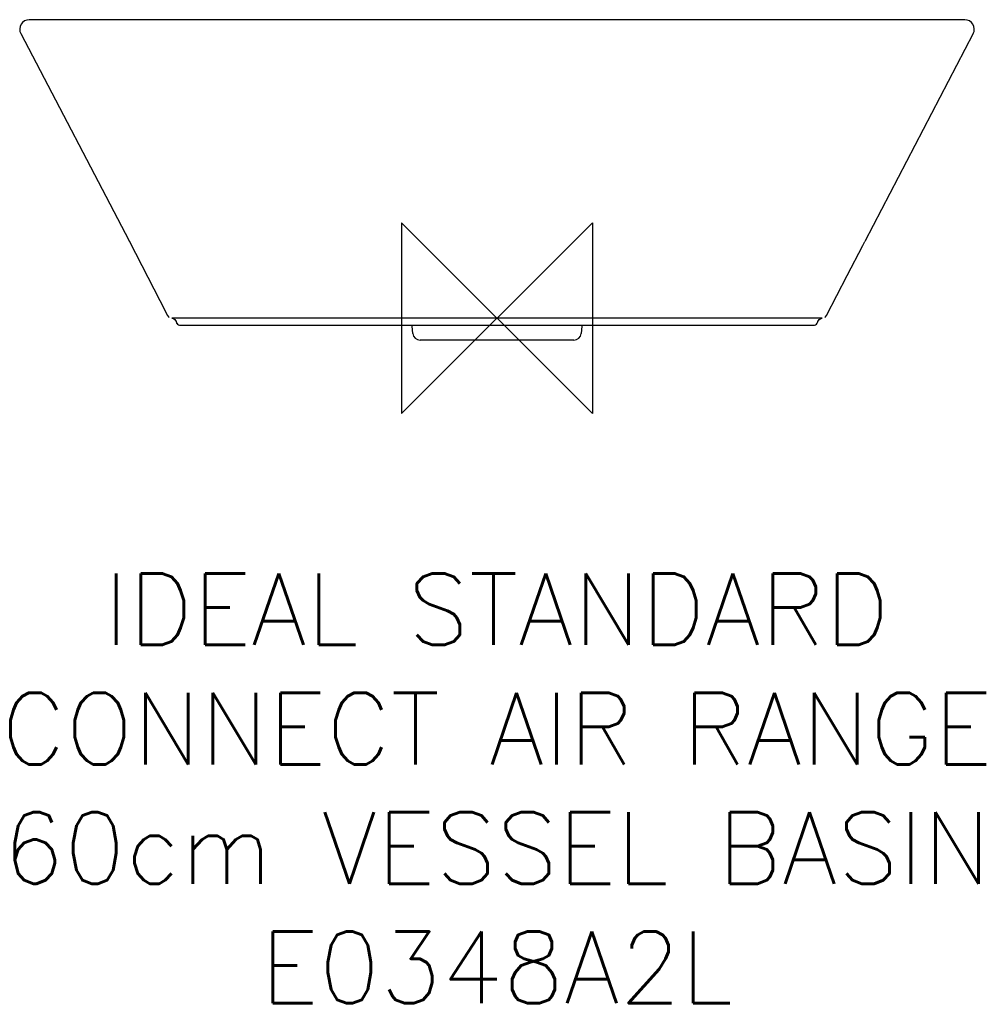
# Model space of a CAD drawing. Header units: millimetres. Extents: x -200 to 200, y -287 to 125.
import ezdxf

# ---------------------------------------------------------------- set-up
doc = ezdxf.new("R2010")
doc.units = ezdxf.units.MM
doc.header["$LTSCALE"] = 54.820741
for name, color, linetype in [('DETAIL', 2, 'CONTINUOUS'), ('ORIGIN', 6, 'CONTINUOUS'), ('Text', 7, 'CONTINUOUS')]:
    doc.layers.add(name, color=color, linetype=linetype)
doc.styles.add('Fastrack', font='simplex.shx')

# ---------------------------------------------------------------- blocks, each defined once
blk = doc.blocks.new('ORIGIN')
at = {"layer": 'ORIGIN'}
blk.add_lwpolyline([(-20, 20), (-20, -20), (20, 20), (20, -20)], close=True, dxfattribs=at)

msp = doc.modelspace()

# ---------------------------------------------------------------- linework, layer by layer
at = {"layer": 'DETAIL', "linetype": 'Continuous'}
for p, q in [((-193.65, 125.03), (-196.01, 125.03)), ((-193.52, 125.03), (-193.65, 125.03)), ((193.52, 125.03), (-193.52, 125.03)), ((193.65, 125.03), (193.52, 125.03)), ((196.01, 125.03), (193.65, 125.03)), ((-199.56, 119.18), (-154.2, 32.33)), ((-199.56, 119.18), (-199.4, 119.18)), ((199.56, 119.18), (154.07, 32.08)), ((199.56, 119.18), (199.4, 119.18)), ((-154.2, 32.33), (-148.85, 22.03)), ((-154.2, 32.33), (-154.09, 32.12)), ((146.68, 17.85), (153.23, 30.47)), ((153.23, 30.47), (154.07, 32.08)), ((138.02, 1.08), (146.68, 17.85)), ((-138.02, 1.08), (-137.97, 1.01)), ((-133.58, 0), (-136.32, 0)), ((-105.12, 0), (-133.58, 0)), ((133.59, 0), (105.09, 0)), ((136.32, 0), (133.59, 0)), ((137.97, 1.01), (138.02, 1.08)), ((-135.04, -0.54), (-134.72, -0.93)), ((-134.72, -0.93), (-134.61, -1.16)), ((-134.47, -1.5), (-134.45, -1.59)), ((-134.45, -1.59), (-134.23, -2.06)), ((-134.23, -2.06), (-133.9, -2.46)), ((-133.9, -2.46), (-133.49, -2.75)), ((-133.49, -2.76), (-133.03, -2.94)), ((-133.02, -2.94), (-132.54, -3)), ((-132.54, -3), (132.54, -3)), ((-35.24, -6.48), (-35.51, -3.39)), ((-35.24, -6.48), (-35.51, -3.39)), ((35.51, -3.39), (35.24, -6.48)), ((132.89, -2.93), (132.85, -2.94)), ((133, -2.94), (133.47, -2.77)), ((133.47, -2.77), (133.88, -2.48)), ((133.88, -2.48), (134.22, -2.09)), ((134.22, -2.09), (134.44, -1.6)), ((134.44, -1.6), (134.47, -1.5)), ((134.62, -1.15), (134.73, -0.91)), ((134.73, -0.91), (135.07, -0.51)), ((135.07, -0.51), (135.48, -0.23)), ((135.49, -0.22), (135.95, -0.05)), ((32.25, -9.21), (-32.25, -9.21))]:
    msp.add_line(p, q, dxfattribs=at)
for points in [[(-148.85, 22.03), (-141.24, 7.33), (-138.02, 1.08)], [(-138.02, 1.08), (-137.99, 1.03), (-137.68, 0.62), (-137.31, 0.31)], [(137.31, 0.31), (137.68, 0.62), (137.99, 1.03), (138.02, 1.08)], [(-136.32, 0), (-135.92, -0.06), (-135.45, -0.25), (-135.03, -0.55), (-134.7, -0.96), (-134.49, -1.44)], [(-135.93, -0.06), (-135.46, -0.24), (-135.45, -0.24)], [(-134.49, -1.44), (-134.46, -1.55), (-134.25, -2.04), (-133.92, -2.45), (-133.5, -2.75), (-133.03, -2.94)], [(132.54, -3), (133.01, -2.94), (133.48, -2.76), (133.9, -2.46), (134.23, -2.06), (134.45, -1.57)], [(134.45, -1.57), (134.49, -1.43), (134.72, -0.93), (135.05, -0.53), (135.47, -0.23), (135.94, -0.06), (136.32, 0)]]:
    msp.add_lwpolyline(points, dxfattribs=at)
for centre, radius, start, end in [((-196.01, 121.03), 4, 89.8775, 207.6), ((196.01, 121.03), 4, 332.4, 90.1225), ((-40.49, -3.83), 5, 4.9999, 9.5834), ((40.49, -3.83), 5, 170.4166, 175.0001), ((-32.25, -6.21), 3, 185, 269.9967), ((32.25, -6.21), 3, 270.0035, 355)]:
    msp.add_arc(centre, radius, start, end, dxfattribs=at)
for points, knots in [([(0, 0), (-8.77, 0), (-43.81, 0), (-78.85, 0), (-105.12, 0)], [0, 0, 0, 0, 0.250149, 1, 1, 1, 1]), ([(105.09, 0), (96.35, 0), (61.32, 0), (26.29, 0), (0, 0)], [0, 0, 0, 0, 0.249599, 1, 1, 1, 1])]:
    msp.add_open_spline(points, degree=3, knots=knots, dxfattribs=at)

# ---------------------------------------------------------------- block references
at = {"layer": 'ORIGIN', "xscale": -2, "yscale": 2, "zscale": 2}
msp.add_blockref('ORIGIN', (0, 0), dxfattribs=at)

# ---------------------------------------------------------------- texts
at = {"layer": 'Text', "insert": (-0.13, -106.9), "char_height": 30, "width": 2237.2895, "attachment_point": 2, "style": 'Fastrack'}
msp.add_mtext('IDEAL STANDARD\\PCONNECT AIR RANGE\\P60cm VESSEL BASIN\\PE0348A2L', dxfattribs=at)

doc.saveas('drawing.dxf')
